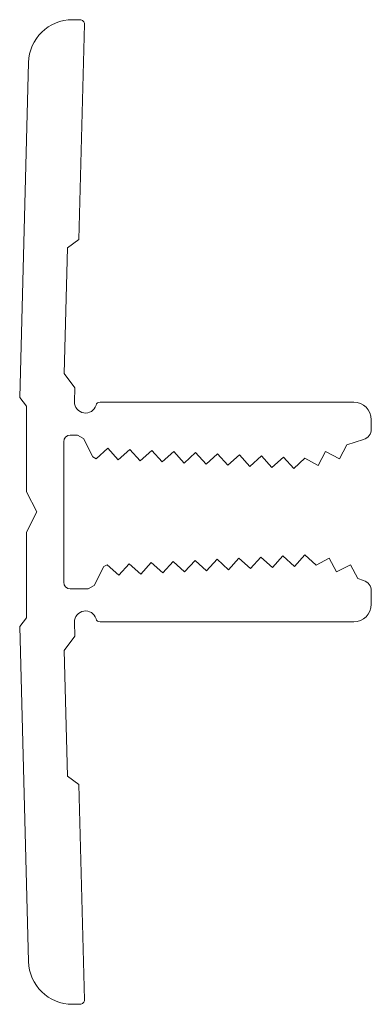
# Model space of a CAD drawing. Header units: millimetres. Extents: x -2.5 to 13.5, y -22.4 to 22.4.
import ezdxf

# ---------------------------------------------------------------- set-up
doc = ezdxf.new("R2010")
doc.units = ezdxf.units.MM

msp = doc.modelspace()

# ---------------------------------------------------------------- linework, layer by layer
at = {"color": 7, "linetype": 'Continuous', "lineweight": 15}
for p, q in [((0.245, 22.4), (-0.103, 22.4)), ((0.187, 12.4), (0.445, 22.195)), ((-2.102, 20.453), (-2.504, 5.205)), ((-0.323, 12.023), (0.187, 12.4)), ((-0.473, 6.301), (-0.323, 12.023)), ((0.009, 5.647), (-0.473, 6.301)), ((-0.008, 5.013), (0.009, 5.647)), ((-2.504, 5.205), (-2.2, 4.812)), ((12.7, 5), (1.162, 5)), ((-2.2, 4.812), (-2.2, 0.92)), ((13.5, 3.774), (13.5, 4.2)), ((-0.5, -3.2), (-0.5, 3.2)), ((-0.2, 3.5), (0.129, 3.5)), ((0.129, 3.5), (0.396, 3.337)), ((0.396, 3.337), (0.82, 2.509)), ((12.381, 3.055), (13.15, 3.297)), ((0.984, 2.426), (1.508, 2.9)), ((1.508, 2.9), (1.983, 2.376)), ((1.983, 2.376), (2.507, 2.85)), ((2.507, 2.85), (2.981, 2.326)), ((2.981, 2.326), (3.506, 2.8)), ((3.506, 2.8), (3.98, 2.276)), ((3.98, 2.276), (4.505, 2.75)), ((4.505, 2.75), (4.979, 2.226)), ((4.979, 2.226), (5.503, 2.7)), ((5.503, 2.7), (5.978, 2.176)), ((11.079, 2.12), (11.413, 2.749)), ((11.413, 2.749), (12.047, 2.425)), ((12.047, 2.425), (12.381, 3.055)), ((0.82, 2.509), (0.984, 2.426)), ((5.978, 2.176), (6.502, 2.65)), ((6.502, 2.65), (6.976, 2.126)), ((6.976, 2.126), (7.501, 2.601)), ((7.501, 2.601), (7.975, 2.076)), ((7.975, 2.076), (8.5, 2.551)), ((8.5, 2.551), (8.974, 2.026)), ((8.974, 2.026), (9.498, 2.501)), ((9.498, 2.501), (9.973, 1.976)), ((9.973, 1.976), (10.47, 2.45)), ((10.47, 2.45), (11.079, 2.12)), ((-2.2, 0.92), (-1.731, 0)), ((-1.731, 0), (-2.2, -0.92)), ((-2.2, -0.92), (-2.2, -4.812)), ((5.478, -2.201), (5.004, -2.725)), ((6.003, -2.675), (5.478, -2.201)), ((6.477, -2.151), (6.003, -2.675)), ((7.001, -2.626), (6.477, -2.151)), ((7.476, -2.101), (7.001, -2.626)), ((8, -2.576), (7.476, -2.101)), ((8.475, -2.051), (8, -2.576)), ((8.999, -2.526), (8.475, -2.051)), ((9.473, -2.001), (8.999, -2.526)), ((9.998, -2.476), (9.473, -2.001)), ((10.472, -1.951), (9.998, -2.476)), ((10.996, -2.426), (10.472, -1.951)), ((11.578, -2.095), (10.996, -2.426)), ((11.912, -2.724), (11.578, -2.095)), ((1.319, -2.484), (0.882, -3.337)), ((1.483, -2.401), (1.319, -2.484)), ((2.008, -2.875), (1.483, -2.401)), ((2.482, -2.351), (2.008, -2.875)), ((3.006, -2.825), (2.482, -2.351)), ((3.481, -2.301), (3.006, -2.825)), ((4.005, -2.775), (3.481, -2.301)), ((4.48, -2.251), (4.005, -2.775)), ((5.004, -2.725), (4.48, -2.251)), ((12.547, -2.4), (11.912, -2.724)), ((12.881, -3.03), (12.547, -2.4)), ((13.15, -3.115), (12.881, -3.03)), ((0.615, -3.5), (-0.2, -3.5)), ((0.882, -3.337), (0.615, -3.5)), ((13.5, -4.2), (13.5, -3.592)), ((-2.2, -4.812), (-2.504, -5.205)), ((-2.504, -5.205), (-2.102, -20.452)), ((0.009, -5.647), (-0.008, -5.013)), ((1.162, -5), (12.7, -5)), ((-0.473, -6.301), (0.009, -5.647)), ((-0.323, -12.023), (-0.473, -6.301)), ((0.187, -12.4), (-0.323, -12.023)), ((0.445, -22.195), (0.187, -12.4)), ((-0.103, -22.4), (0.245, -22.4))]:
    msp.add_line(p, q, dxfattribs=at)
for centre, radius, start, end in [((-0.103, 20.4), 2, 90, 178.4803), ((0.245, 22.2), 0.2, 358.4793, 90), ((0.492, 5), 0.5, 178.4902, 343.4031), ((1.162, 4.8), 0.2, 90, 163.3869), ((12.7, 4.2), 0.8, 0, 90), ((13, 3.774), 0.5, 287.5, 0), ((-0.2, 3.2), 0.3, 90, 180), ((13, -3.592), 0.5, 0, 72.5), ((-0.2, -3.2), 0.3, 180, 270), ((12.7, -4.2), 0.8, 270, 0), ((0.492, -5), 0.5, 16.6016, 181.5098), ((1.162, -4.8), 0.2, 196.6016, 270), ((-0.103, -20.4), 2, 181.5, 270), ((0.245, -22.2), 0.2, 270, 1.5098)]:
    msp.add_arc(centre, radius, start, end, dxfattribs=at)

doc.saveas('drawing.dxf')
